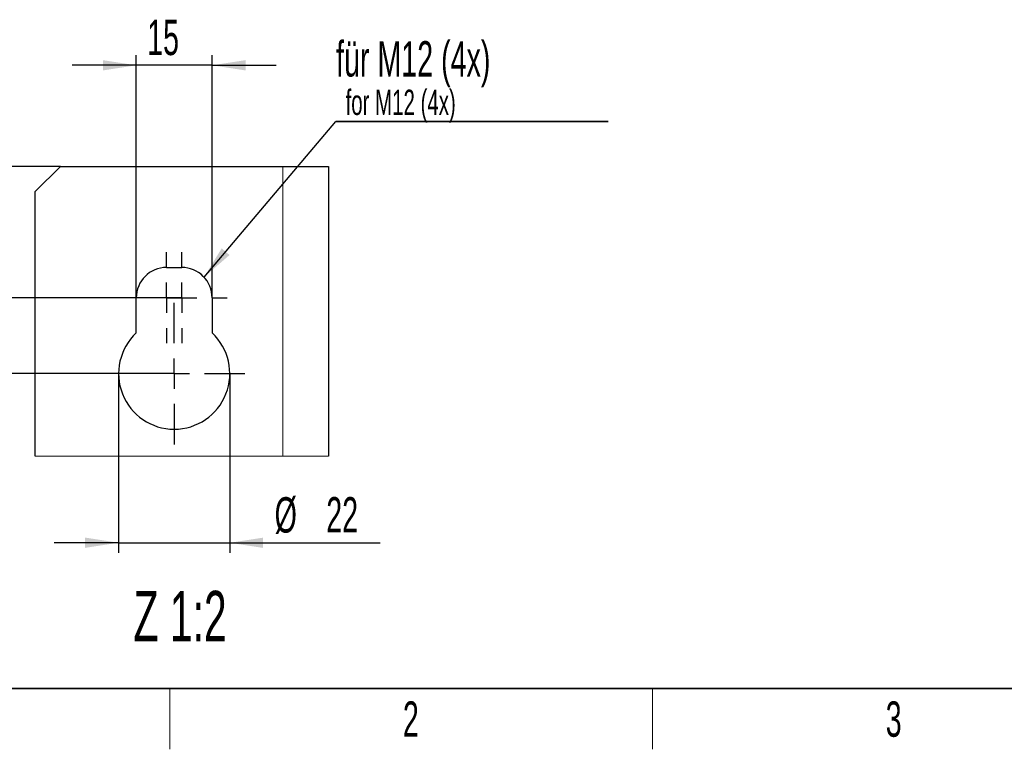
# Paper-space layout 'Blatt3' of a CAD drawing. Header units: millimetres. Extents: x 5 to 418, y 2 to 292.
# Tile 2 of 97: x 59 to 156, y 6 to 78. Entities that reach past the tile are written whole.
import ezdxf

# ---------------------------------------------------------------- set-up
doc = ezdxf.new("R2010")
doc.units = ezdxf.units.MM
doc.layers.add('SLD-0', color=7, linetype='Continuous')
doc.styles.add('SLDTEXTSTYLE0', font='TXT', dxfattribs={"width": 0.605})
doc.dimstyles.new('SLDDIMSTYLE4', dxfattribs={"dimtxt": 3.5, "dimasz": 3.302, "dimexe": 0, "dimexo": 0.0625, "dimgap": 0.875, "dimtad": 1, "dimlfac": 2, "dimrnd": 1e-09, "dimzin": 12, "dimdsep": 46, "dimtxsty": 'SLDTEXTSTYLE0', "dimsah": 1, "dimcen": 0.09, "dimadec": 0, "dimazin": 3, "dimtfac": 1, "dimtmove": 0, "dimatfit": 0, "dimfxl": 1, "dimfrac": 2, "dimtolj": 1, "dimtzin": 12, "dimarcsym": 0})

# ---------------------------------------------------------------- blocks, each defined once
blk = doc.blocks.new('SW_NOTE_0_1')
at = {"layer": 'SLD-0', "color": 0}
for p, q in [((-0.011, -3.438), (26.917, -3.438)), ((26.917, -3.438), (-0.011, -3.438)), ((-0.011, -3.438), (26.917, -3.438)), ((26.917, -3.438), (-0.011, -3.438)), ((-0.011, -3.438), (26.917, -3.438)), ((26.917, -3.438), (-0.011, -3.438))]:
    blk.add_line(p, q, dxfattribs=at)
at = {"layer": 'SLD-0', "color": 0, "attachment_point": 1, "style": 'SLDTEXTSTYLE0'}
for s, insert, char_height in [('für M12 (4x)', (0, 4.512), 3.5), ('for M12 (4x)', (0.938, -0.287), 2.5)]:
    blk.add_mtext(s, dxfattribs=dict(at, insert=insert, char_height=char_height))
blk = doc.blocks.new('_D_18')
at = {"layer": 'SLD-0', "color": 7}
for p, q in [((70.448, 50.668), (70.448, 74.668)), ((77.948, 50.668), (77.948, 74.668)), ((70.448, 73.668), (64.098, 73.668)), ((77.948, 73.668), (70.448, 73.668)), ((77.948, 73.668), (84.298, 73.668))]:
    blk.add_line(p, q, dxfattribs=at)
for points in [[(70.448, 73.668), (67.146, 74.176), (67.146, 73.16)], [(77.948, 73.668), (81.25, 73.16), (81.25, 74.176)]]:
    blk.add_solid(points, dxfattribs=at)
at = {"layer": 'SLD-0', "color": 7, "insert": (71.524, 78.18), "char_height": 3.5, "attachment_point": 1, "style": 'SLDTEXTSTYLE0'}
blk.add_mtext('15', dxfattribs=at)
blk = doc.blocks.new('_D_19')
at = {"layer": 'SLD-0', "color": 7}
for p, q in [((39.007, 63.668), (39.007, 70.018)), ((62.948, 63.668), (38.007, 63.668)), ((39.007, 63.668), (39.007, 50.668)), ((73.448, 50.668), (38.007, 50.668)), ((39.007, 50.668), (39.007, 44.318))]:
    blk.add_line(p, q, dxfattribs=at)
for centre, start, end in [((36.321, 54.47), 63.43495, 116.56505), ((36.321, 59.866), 243.43495, 296.56505)]:
    blk.add_arc(centre, 6.006, start, end, dxfattribs=at)
for points in [[(39.007, 63.668), (39.515, 66.97), (38.499, 66.97)], [(39.007, 50.668), (38.499, 47.366), (39.515, 47.366)]]:
    blk.add_solid(points, dxfattribs=at)
at = {"layer": 'SLD-0', "color": 7, "insert": (34.495, 54.495), "char_height": 3.5, "attachment_point": 1, "rotation": 90, "style": 'SLDTEXTSTYLE0'}
blk.add_mtext('26', dxfattribs=at)
blk = doc.blocks.new('_D_20')
at = {"layer": 'SLD-0', "color": 7}
for p, q in [((50.448, 50.668), (50.448, 57.018)), ((73.448, 50.668), (49.448, 50.668)), ((50.448, 43.168), (50.448, 50.668)), ((74.198, 43.168), (49.448, 43.168)), ((50.448, 43.168), (50.448, 36.818))]:
    blk.add_line(p, q, dxfattribs=at)
for points in [[(50.448, 50.668), (50.956, 53.97), (49.94, 53.97)], [(50.448, 43.168), (49.94, 39.866), (50.956, 39.866)]]:
    blk.add_solid(points, dxfattribs=at)
at = {"layer": 'SLD-0', "color": 7, "insert": (45.936, 44.245), "char_height": 3.5, "attachment_point": 1, "rotation": 90, "style": 'SLDTEXTSTYLE0'}
blk.add_mtext('15', dxfattribs=at)
blk = doc.blocks.new('_D_21')
at = {"layer": 'SLD-0'}
for p, q in [((68.698, 43.17), (68.691, 25.437)), ((79.698, 43.166), (79.691, 25.432)), ((68.691, 26.437), (62.341, 26.439)), ((68.691, 26.437), (79.691, 26.432)), ((79.691, 26.432), (94.58, 26.426))]:
    blk.add_line(p, q, dxfattribs=at)
for points in [[(68.691, 26.437), (65.389, 26.946), (65.389, 25.93)], [(79.691, 26.432), (82.993, 25.923), (82.993, 26.939)]]:
    blk.add_solid(points, dxfattribs=at)
at = {"layer": 'SLD-0', "char_height": 3.5, "attachment_point": 1, "rotation": 359.97655, "style": 'SLDTEXTSTYLE0'}
for s, insert in [('%%c', (84.132, 30.942)), ('22', (89.235, 30.95))]:
    blk.add_mtext(s, dxfattribs=dict(at, insert=insert))
blk = doc.blocks.new('SW_CENTERMARKSYMBOL_23')
at = {"layer": 'SLD-0', "color": 0}
for p, q in [((0, 3), (0, 4.5)), ((1.5, 3), (1.5, 4.5)), ((0, 0), (0, 1.5)), ((1.5, 0), (1.5, 1.5)), ((-3, 0), (-4.5, 0)), ((0, 0), (-1.5, 0)), ((0, 0), (0, -1.5)), ((0, 0), (1.5, 0)), ((1.5, 0), (0, 0)), ((1.5, 0), (1.5, -1.5)), ((1.5, 0), (3, 0)), ((4.5, 0), (6, 0)), ((0.75, -4.5), (0.75, -0.5)), ((0, -3), (0, -4.5)), ((1.5, -3), (1.5, -4.5)), ((0.75, -7.5), (0.75, -6)), ((-2.25, -7.5), (-6.25, -7.5)), ((0.75, -7.5), (-0.75, -7.5)), ((0.75, -7.5), (0.75, -9)), ((0.75, -7.5), (2.25, -7.5)), ((3.75, -7.5), (7.75, -7.5)), ((0.75, -10.5), (0.75, -14.5))]:
    blk.add_line(p, q, dxfattribs=at)

psp = doc.layouts.new('Blatt3')

# ---------------------------------------------------------------- linework, layer by layer
at = {"color": 7, "linetype": 'Continuous', "lineweight": 25}
for p, q in [((62.948, 63.6682), (60.448, 61.1682)), ((62.948, 63.6682), (84.948, 63.6682)), ((84.948, 63.6682), (89.448, 63.6682)), ((89.448, 63.6682), (89.448, 34.9982)), ((60.448, 34.9982), (60.448, 61.1682)), ((73.448, 53.6682), (74.948, 53.6682)), ((70.448, 47.1916), (70.448, 50.6682)), ((77.948, 50.6682), (77.948, 47.1916))]:
    psp.add_line(p, q, dxfattribs=at)
at = {"color": 7, "linetype": 'Continuous', "lineweight": 18}
for p, q in [((84.948, 34.9982), (84.948, 63.6682)), ((60.448, 34.9982), (89.448, 34.9982))]:
    psp.add_line(p, q, dxfattribs=at)
at = {"color": 7, "linetype": 'Continuous', "lineweight": 25}
for centre, radius, start, end in [((73.448, 50.6682), 3, 90.000081, 179.999777), ((74.948, 50.6682), 3, 359.99998, 90.000162), ((74.198, 43.1682), 5.5, 132.985857, 47.014143)]:
    psp.add_arc(centre, radius, start, end, dxfattribs=at)
at = {"layer": 'SLD-0'}
psp.add_line((77.1468, 52.7091), (90.1961, 68.1046), dxfattribs=at)
at = {"layer": 'SLD-0', "lineweight": 35}
psp.add_line((26, 12), (408, 12), dxfattribs=at)
at = {"layer": 'SLD-0', "lineweight": 18}
for p, q in [((73.75, 6), (73.75, 12)), ((121.5, 6), (121.5, 12))]:
    psp.add_line(p, q, dxfattribs=at)
at = {"layer": 'SLD-0'}
psp.add_solid([(77.1468, 52.7091), (79.6693, 54.8996), (78.8943, 55.5565)], dxfattribs=at)

# ---------------------------------------------------------------- block references
psp.add_blockref('SW_NOTE_0_1', (90.2074, 71.5423), dxfattribs=at)
at = {"layer": 'SLD-0', "color": 7}
psp.add_blockref('SW_CENTERMARKSYMBOL_23', (73.448, 50.6682), dxfattribs=at)

# ---------------------------------------------------------------- texts
at = {"layer": 'SLD-0', "attachment_point": 2, "style": 'SLDTEXTSTYLE0'}
for s, insert, char_height in [('Z 1:2', (74.7779, 21.6748), 5), ('2', (97.6027, 10.743), 3.5), ('3', (145.3527, 10.743), 3.5)]:
    psp.add_mtext(s, dxfattribs=dict(at, insert=insert, char_height=char_height))

# ---------------------------------------------------------------- dimensions: what is measured, and where the dimension line sits
at = {"layer": 'SLD-0', "color": 7}
dim = psp.add_linear_dim(base=(70.448, 73.6682), p1=(77.948, 50.6682), p2=(70.448, 50.6682), dimstyle='SLDDIMSTYLE4', dxfattribs=at)
dim.commit()
dim.dimension.update_dxf_attribs({"geometry": '_D_18', "text_midpoint": (74.198, 73.6682), "dimtype": 160})
dim = psp.add_linear_dim(base=(39.0067, 50.6682), p1=(62.948, 63.6682), p2=(73.448, 50.6682), angle=90, text='(<>)', dimstyle='SLDDIMSTYLE4', dxfattribs=at)
dim.commit()
dim.dimension.update_dxf_attribs({"geometry": '_D_19', "text_midpoint": (39.0067, 57.1682), "dimtype": 160})
dim = psp.add_linear_dim(base=(50.448, 50.6682), p1=(74.198, 43.1682), p2=(73.448, 50.6682), angle=90, dimstyle='SLDDIMSTYLE4', dxfattribs=at)
dim.commit()
dim.dimension.update_dxf_attribs({"geometry": '_D_20', "text_midpoint": (50.448, 46.9182), "dimtype": 160})
at = {"layer": 'SLD-0'}
dim = psp.add_linear_dim(base=(79.6911, 26.4322), p1=(68.698, 43.1705), p2=(79.698, 43.166), angle=359.976547, text='%%c<>', dimstyle='SLDDIMSTYLE4', dxfattribs=at)
dim.commit()
dim.dimension.update_dxf_attribs({"geometry": '_D_21', "text_midpoint": (89.3554, 26.4283), "dimtype": 160})

doc.saveas('drawing.dxf')
